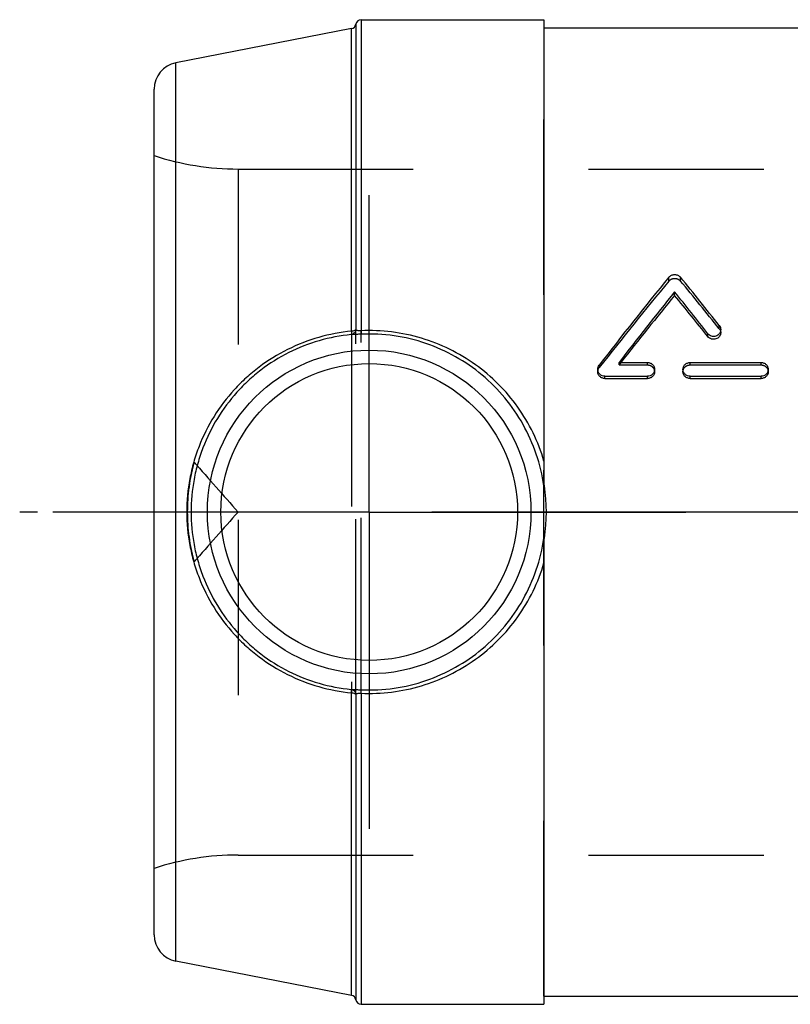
# Model space of a CAD drawing. Header units: millimetres. Extents: x 441 to 559, y 432 to 568.
# Tile 1 of 4: x 441 to 470, y 437 to 474. Entities that reach past the tile are written whole.
import ezdxf

# ---------------------------------------------------------------- set-up
doc = ezdxf.new("R2010")
doc.units = ezdxf.units.MM
doc.header["$LTSCALE"] = 65.185185
doc.linetypes.add('CENTER', pattern=[0.6, 0.375, -0.075, 0.075, -0.075])
doc.linetypes.add('HIDDEN', pattern=[0.2, 0.1, -0.1])
for name, color, linetype in [('ACHSEN_S', 7, 'CONTINUOUS'), ('KOERPER', 7, 'CONTINUOUS'), ('KONST.EL_MIT_GEO', 7, 'CONTINUOUS')]:
    doc.layers.add(name, color=color, linetype=linetype)

msp = doc.modelspace()

# ---------------------------------------------------------------- linework, layer by layer
at = {"layer": 'ACHSEN_S', "color": 2, "linetype": 'CENTER'}
msp.add_line((559, 455.649), (441, 455.649), dxfattribs=at)
at = {"layer": 'KOERPER', "color": 7, "linetype": 'Continuous'}
for p, q in [((453.7, 473.949), (460.5, 473.949)), ((460.5, 473.649), (483.555, 473.649)), ((460.5, 437.649), (539.5, 437.649)), ((453.7, 437.349), (460.5, 437.349))]:
    msp.add_line(p, q, dxfattribs=at)
at = {"layer": 'KOERPER', "color": 8, "linetype": 'HIDDEN'}
for p, q in [((460.5, 437.649), (460.5, 473.649)), ((449.122, 468.399), (449.122, 442.899)), ((449.122, 468.399), (490.91, 468.399)), ((449.122, 442.899), (550.878, 442.899))]:
    msp.add_line(p, q, dxfattribs=at)
at = {"layer": 'KOERPER', "color": 2, "linetype": 'CENTER'}
for q in [(454, 467.421), (442.228, 455.649), (454, 443.877), (465.772, 455.649)]:
    msp.add_line((454, 455.649), q, dxfattribs=at)
at = {"layer": 'KOERPER', "color": 8, "linetype": 'HIDDEN'}
for centre, radius, start, end in [((454, 455.649), 6.772, 164.0847, 195.9153), ((454.165, 455.65), 6.93, 164.4614, 180.0036), ((454.165, 455.649), 6.93, 179.9964, 195.5386)]:
    msp.add_arc(centre, radius, start, end, dxfattribs=at)
at = {"layer": 'KOERPER', "color": 7, "linetype": 'Continuous'}
for centre, radius, start, end in [((453.919, 455.65), 6.67, 8.3907, 9.3377), ((453.915, 455.649), 6.673, 351.6096, 8.3904), ((453.919, 455.649), 6.67, 350.6623, 351.6093)]:
    msp.add_arc(centre, radius, start, end, dxfattribs=at)
at = {"layer": 'KOERPER', "color": 8, "linetype": 'HIDDEN'}
for points in [[(447.488, 457.506), (448.029, 456.884), (448.576, 456.266), (449.122, 455.649)], [(449.122, 455.649), (448.576, 455.032), (448.029, 454.414), (447.488, 453.792)]]:
    msp.add_open_spline(points, degree=3, dxfattribs=at)
at = {"layer": 'KONST.EL_MIT_GEO', "color": 7, "linetype": 'Continuous'}
for p, q in [((453.344, 473.619), (446.809, 472.349)), ((453.344, 462.369), (453.344, 473.619)), ((453.503, 473.782), (453.503, 462.43)), ((453.7, 473.949), (453.7, 462.385)), ((460.5, 473.949), (460.5, 456.62)), ((446.809, 438.95), (446.809, 472.349)), ((446, 439.931), (446, 471.367)), ((465.36, 463.696), (465.36, 463.83)), ((466.598, 462.168), (466.598, 462.276)), ((467.074, 462.315), (467.074, 462.427)), ((463.291, 461.207), (464.349, 461.207)), ((465.934, 461.207), (468.575, 461.207)), ((462.5, 460.951), (462.5, 460.864)), ((464.613, 460.864), (464.613, 460.951)), ((465.67, 460.951), (465.67, 460.864)), ((468.84, 460.864), (468.84, 460.951)), ((462.764, 460.693), (464.349, 460.693)), ((462.764, 460.611), (462.764, 460.693)), ((462.764, 460.611), (464.349, 460.611)), ((464.349, 460.611), (464.349, 460.693)), ((465.934, 460.693), (468.575, 460.693)), ((465.934, 460.611), (465.934, 460.693)), ((465.934, 460.611), (468.575, 460.611)), ((468.575, 460.611), (468.575, 460.693)), ((460.5, 454.678), (460.5, 437.349)), ((453.344, 437.679), (453.344, 448.929)), ((453.503, 448.868), (453.503, 437.516)), ((453.7, 448.913), (453.7, 437.349)), ((453.344, 437.679), (446.809, 438.95))]:
    msp.add_line(p, q, dxfattribs=at)
at = {"layer": 'KONST.EL_MIT_GEO', "color": 8, "linetype": 'HIDDEN'}
for p, q in [((465.145, 464.235), (465.145, 464.378)), ((465.575, 464.235), (465.575, 464.378)), ((453.344, 462.369), (453.344, 448.929)), ((453.503, 448.868), (453.503, 462.43)), ((453.7, 448.913), (453.7, 462.385)), ((467.021, 462.463), (467.021, 462.576)), ((463.363, 461.208), (463.291, 461.116)), ((463.291, 461.116), (463.291, 461.207)), ((464.349, 461.116), (464.349, 461.207)), ((465.934, 461.116), (465.934, 461.207)), ((468.575, 461.116), (468.575, 461.207)), ((462.553, 461.015), (462.553, 461.105)), ((463.291, 461.116), (464.349, 461.116)), ((465.934, 461.116), (468.575, 461.116))]:
    msp.add_line(p, q, dxfattribs=at)
at = {"layer": 'KONST.EL_MIT_GEO', "color": 7, "linetype": 'Continuous'}
for radius in [6.017, 5.517]:
    msp.add_circle((454, 455.649), radius, dxfattribs=at)
for centre, radius, start, end in [((453.305, 473.815), 0.2, 281, 350.5128), ((453.7, 473.749), 0.2, 90, 170.5128), ((447, 471.367), 1, 101, 180), ((576.724, 373.331), 144.012, 140.78583, 142.4472), ((357.874, 376.464), 139.027, 38.27196, 39.22382), ((579.334, 371.799), 146.492, 141.07965, 142.38637), ((354.083, 373.959), 143.037, 38.1298, 38.92559), ((576.826, 372.188), 144.216, 140.61539, 141.88325), ((356.304, 374.15), 141.109, 38.59073, 39.38932), ((447, 439.931), 1, 180, 259), ((453.305, 437.483), 0.2, 9.4872, 79), ((453.7, 437.549), 0.2, 189.4872, 270)]:
    msp.add_arc(centre, radius, start, end, dxfattribs=at)
at = {"layer": 'KONST.EL_MIT_GEO', "color": 8, "linetype": 'HIDDEN'}
for centre, radius, start, end in [((449.122, 478.399), 10, 251.8051, 270), ((574.482, 373.53), 142.063, 140.32108, 141.98833), ((360.011, 376.629), 137.181, 38.73345, 39.68853), ((449.122, 432.899), 10, 90, 108.1949)]:
    msp.add_arc(centre, radius, start, end, dxfattribs=at)
at = {"layer": 'KONST.EL_MIT_GEO', "color": 7, "linetype": 'Continuous'}
for points, knots in [([(465.145, 464.378), (465.171, 464.409), (465.238, 464.459), (465.36, 464.485), (465.483, 464.459), (465.55, 464.409), (465.575, 464.378)], [0, 0, 0, 0, 0.247103, 0.499953, 0.752801, 1, 1, 1, 1]), ([(453.344, 462.369), (452.933, 462.33), (452.114, 462.175), (450.949, 461.723), (450.059, 461.174), (449.417, 460.642), (448.828, 460.055), (448.197, 459.223), (447.73, 458.29), (447.464, 457.501), (447.272, 456.691), (447.214, 456.065), (447.214, 455.649)], [0, 0, 0, 0, 0.124172, 0.249214, 0.37446, 0.437098, 0.499681, 0.624604, 0.74954, 0.81213, 0.874766, 1, 1, 1, 1]), ([(453.503, 462.43), (453.501, 462.407), (453.49, 462.361), (453.451, 462.301), (453.394, 462.259), (453.349, 462.246), (453.326, 462.244)], [0, 0, 0, 0, 0.251135, 0.501718, 0.751327, 1, 1, 1, 1]), ([(453.344, 462.369), (453.344, 462.353), (453.344, 462.323), (453.341, 462.284), (453.337, 462.259), (453.33, 462.245), (453.326, 462.244)], [0, 0, 0, 0, 0.380651, 0.685511, 0.893305, 1, 1, 1, 1]), ([(453.709, 462.259), (453.662, 462.257), (453.577, 462.253), (453.475, 462.248), (453.408, 462.244), (453.371, 462.243), (453.345, 462.243), (453.331, 462.243), (453.326, 462.244)], [0, 0, 0, 0, 0.362965, 0.672551, 0.79431, 0.890139, 0.958786, 1, 1, 1, 1]), ([(453.503, 462.43), (453.499, 462.421), (453.482, 462.405), (453.429, 462.38), (453.379, 462.372), (453.344, 462.369)], [0, 0, 0, 0, 0.16283, 0.388841, 1, 1, 1, 1]), ([(453.7, 462.385), (453.675, 462.383), (453.629, 462.382), (453.575, 462.387), (453.541, 462.398), (453.519, 462.408), (453.506, 462.421), (453.503, 462.43)], [0, 0, 0, 0, 0.358759, 0.653501, 0.767334, 0.860242, 1, 1, 1, 1]), ([(460.5, 457.537), (460.394, 457.898), (460.123, 458.6), (459.548, 459.568), (458.823, 460.425), (457.967, 461.151), (457.001, 461.728), (455.948, 462.139), (454.837, 462.372), (454.078, 462.402), (453.7, 462.385)], [0, 0, 0, 0, 0.12531, 0.249935, 0.374096, 0.498203, 0.622699, 0.747881, 0.873755, 1, 1, 1, 1]), ([(453.7, 462.385), (453.701, 462.369), (453.702, 462.345), (453.704, 462.315), (453.705, 462.297), (453.706, 462.282), (453.707, 462.271), (453.708, 462.264), (453.708, 462.26), (453.709, 462.259)], [0, 0, 0, 0, 0.39622, 0.565567, 0.710886, 0.829121, 0.917811, 0.975125, 1, 1, 1, 1]), ([(460.5, 456.62), (460.441, 457.021), (460.25, 457.811), (459.754, 458.919), (459.07, 459.915), (458.219, 460.769), (457.225, 461.456), (456.117, 461.952), (454.931, 462.237), (454.115, 462.277), (453.709, 462.259)], [0, 0, 0, 0, 0.125787, 0.250793, 0.37506, 0.498989, 0.623154, 0.748039, 0.873772, 1, 1, 1, 1]), ([(467.074, 462.427), (467.074, 462.4), (467.065, 462.348), (467.027, 462.277), (466.968, 462.22), (466.893, 462.184), (466.811, 462.171), (466.729, 462.183), (466.655, 462.218), (466.614, 462.255), (466.598, 462.276)], [0, 0, 0, 0, 0.121584, 0.244328, 0.36881, 0.494958, 0.622115, 0.749301, 0.875523, 1, 1, 1, 1]), ([(467.074, 462.315), (467.074, 462.29), (467.065, 462.238), (467.026, 462.168), (466.967, 462.112), (466.893, 462.077), (466.811, 462.064), (466.729, 462.076), (466.655, 462.11), (466.614, 462.147), (466.598, 462.168)], [0, 0, 0, 0, 0.120401, 0.242348, 0.366639, 0.493182, 0.621093, 0.749041, 0.875683, 1, 1, 1, 1]), ([(467.021, 462.576), (467.038, 462.555), (467.064, 462.507), (467.074, 462.453), (467.074, 462.427)], [0, 0, 0, 0, 0.502055, 1, 1, 1, 1]), ([(453.326, 462.244), (452.925, 462.205), (452.126, 462.053), (450.989, 461.606), (450.124, 461.063), (449.502, 460.54), (448.931, 459.962), (448.321, 459.145), (447.872, 458.23), (447.616, 457.459), (447.432, 456.667), (447.376, 456.055), (447.376, 455.649)], [0, 0, 0, 0, 0.124134, 0.249192, 0.374453, 0.43709, 0.499667, 0.624576, 0.749506, 0.812099, 0.874741, 1, 1, 1, 1]), ([(464.349, 461.207), (464.383, 461.207), (464.452, 461.194), (464.54, 461.137), (464.599, 461.052), (464.613, 460.984), (464.613, 460.951)], [0, 0, 0, 0, 0.253249, 0.504563, 0.753116, 1, 1, 1, 1]), ([(465.67, 460.951), (465.67, 460.984), (465.684, 461.052), (465.743, 461.137), (465.831, 461.194), (465.9, 461.207), (465.934, 461.207)], [0, 0, 0, 0, 0.246944, 0.495549, 0.746835, 1, 1, 1, 1]), ([(468.575, 461.207), (468.61, 461.207), (468.679, 461.194), (468.767, 461.137), (468.826, 461.052), (468.84, 460.984), (468.84, 460.951)], [0, 0, 0, 0, 0.253249, 0.504563, 0.753116, 1, 1, 1, 1]), ([(462.5, 460.951), (462.5, 460.978), (462.509, 461.033), (462.536, 461.083), (462.553, 461.105)], [0, 0, 0, 0, 0.497106, 1, 1, 1, 1]), ([(462.764, 460.693), (462.73, 460.693), (462.661, 460.707), (462.573, 460.764), (462.514, 460.849), (462.5, 460.917), (462.5, 460.951)], [0, 0, 0, 0, 0.253511, 0.504258, 0.752534, 1, 1, 1, 1]), ([(462.764, 460.611), (462.73, 460.611), (462.661, 460.624), (462.573, 460.68), (462.514, 460.764), (462.5, 460.831), (462.5, 460.864)], [0, 0, 0, 0, 0.25541, 0.506954, 0.754456, 1, 1, 1, 1]), ([(464.613, 460.951), (464.613, 460.917), (464.599, 460.849), (464.54, 460.764), (464.453, 460.707), (464.383, 460.693), (464.349, 460.693)], [0, 0, 0, 0, 0.24687, 0.495783, 0.74715, 1, 1, 1, 1]), ([(464.613, 460.864), (464.613, 460.831), (464.599, 460.764), (464.54, 460.68), (464.452, 460.624), (464.383, 460.611), (464.349, 460.611)], [0, 0, 0, 0, 0.244952, 0.493087, 0.745255, 1, 1, 1, 1]), ([(465.934, 460.693), (465.9, 460.693), (465.83, 460.707), (465.743, 460.764), (465.684, 460.849), (465.67, 460.917), (465.67, 460.951)], [0, 0, 0, 0, 0.252933, 0.504328, 0.75319, 1, 1, 1, 1]), ([(465.934, 460.611), (465.9, 460.611), (465.831, 460.624), (465.743, 460.68), (465.684, 460.764), (465.67, 460.831), (465.67, 460.864)], [0, 0, 0, 0, 0.254829, 0.507024, 0.755107, 1, 1, 1, 1]), ([(468.84, 460.951), (468.84, 460.917), (468.826, 460.849), (468.767, 460.764), (468.679, 460.707), (468.61, 460.693), (468.575, 460.693)], [0, 0, 0, 0, 0.24687, 0.495783, 0.74715, 1, 1, 1, 1]), ([(468.84, 460.864), (468.84, 460.831), (468.826, 460.764), (468.766, 460.68), (468.679, 460.624), (468.61, 460.611), (468.575, 460.611)], [0, 0, 0, 0, 0.244952, 0.493087, 0.745255, 1, 1, 1, 1]), ([(447.214, 455.649), (447.214, 455.233), (447.272, 454.607), (447.464, 453.797), (447.73, 453.008), (448.197, 452.075), (448.828, 451.243), (449.417, 450.656), (450.059, 450.125), (450.949, 449.575), (452.114, 449.123), (452.933, 448.969), (453.344, 448.929)], [0, 0, 0, 0, 0.125234, 0.18787, 0.25046, 0.375396, 0.500319, 0.562902, 0.62554, 0.750786, 0.875828, 1, 1, 1, 1]), ([(447.376, 455.649), (447.376, 455.243), (447.432, 454.631), (447.616, 453.839), (447.872, 453.068), (448.321, 452.154), (448.931, 451.336), (449.502, 450.758), (450.124, 450.235), (450.989, 449.692), (452.126, 449.245), (452.925, 449.093), (453.326, 449.055)], [0, 0, 0, 0, 0.125259, 0.187901, 0.250494, 0.375424, 0.500333, 0.56291, 0.625547, 0.750808, 0.875866, 1, 1, 1, 1]), ([(453.709, 449.039), (454.115, 449.021), (454.931, 449.061), (456.117, 449.346), (457.225, 449.842), (458.219, 450.529), (459.07, 451.383), (459.754, 452.379), (460.25, 453.487), (460.441, 454.277), (460.5, 454.678)], [0, 0, 0, 0, 0.126228, 0.251962, 0.376848, 0.501013, 0.624942, 0.749209, 0.874214, 1, 1, 1, 1]), ([(453.7, 448.913), (454.078, 448.896), (454.837, 448.926), (455.948, 449.159), (457.001, 449.57), (457.967, 450.147), (458.823, 450.873), (459.548, 451.73), (460.123, 452.698), (460.394, 453.4), (460.5, 453.761)], [0, 0, 0, 0, 0.126245, 0.252119, 0.377302, 0.501798, 0.625905, 0.750066, 0.874691, 1, 1, 1, 1]), ([(453.326, 449.055), (453.331, 449.055), (453.345, 449.056), (453.371, 449.055), (453.408, 449.054), (453.475, 449.051), (453.577, 449.045), (453.662, 449.041), (453.709, 449.039)], [0, 0, 0, 0, 0.041214, 0.109861, 0.20569, 0.327449, 0.637035, 1, 1, 1, 1]), ([(453.503, 448.868), (453.501, 448.891), (453.49, 448.938), (453.451, 448.997), (453.394, 449.039), (453.349, 449.052), (453.326, 449.055)], [0, 0, 0, 0, 0.251135, 0.501718, 0.751327, 1, 1, 1, 1]), ([(453.344, 448.929), (453.344, 448.945), (453.344, 448.975), (453.341, 449.014), (453.337, 449.039), (453.33, 449.053), (453.326, 449.055)], [0, 0, 0, 0, 0.380651, 0.685511, 0.893305, 1, 1, 1, 1]), ([(453.344, 448.929), (453.379, 448.927), (453.429, 448.918), (453.482, 448.893), (453.499, 448.877), (453.503, 448.868)], [0, 0, 0, 0, 0.611159, 0.83717, 1, 1, 1, 1]), ([(453.503, 448.868), (453.506, 448.877), (453.519, 448.89), (453.541, 448.9), (453.575, 448.911), (453.629, 448.916), (453.675, 448.915), (453.7, 448.913)], [0, 0, 0, 0, 0.139758, 0.232666, 0.346499, 0.641241, 1, 1, 1, 1]), ([(453.7, 448.913), (453.701, 448.93), (453.702, 448.953), (453.704, 448.983), (453.705, 449.001), (453.706, 449.016), (453.707, 449.027), (453.708, 449.034), (453.708, 449.038), (453.709, 449.039)], [0, 0, 0, 0, 0.39622, 0.565566, 0.710885, 0.829121, 0.917811, 0.975125, 1, 1, 1, 1])]:
    msp.add_open_spline(points, degree=3, knots=knots, dxfattribs=at)
at = {"layer": 'KONST.EL_MIT_GEO', "color": 8, "linetype": 'HIDDEN'}
for points, knots in [([(465.145, 464.235), (465.171, 464.265), (465.238, 464.315), (465.36, 464.34), (465.483, 464.315), (465.55, 464.265), (465.575, 464.235)], [0, 0, 0, 0, 0.246439, 0.499953, 0.753465, 1, 1, 1, 1]), ([(467.021, 462.463), (467.038, 462.442), (467.064, 462.395), (467.074, 462.342), (467.074, 462.315)], [0, 0, 0, 0, 0.502912, 1, 1, 1, 1]), ([(462.5, 460.864), (462.5, 460.891), (462.509, 460.945), (462.536, 460.994), (462.553, 461.015)], [0, 0, 0, 0, 0.496282, 1, 1, 1, 1]), ([(464.349, 461.116), (464.383, 461.116), (464.452, 461.103), (464.54, 461.048), (464.599, 460.964), (464.613, 460.897), (464.613, 460.864)], [0, 0, 0, 0, 0.255142, 0.507262, 0.75504, 1, 1, 1, 1]), ([(465.67, 460.864), (465.67, 460.897), (465.684, 460.964), (465.743, 461.048), (465.831, 461.103), (465.9, 461.116), (465.934, 461.116)], [0, 0, 0, 0, 0.24502, 0.49285, 0.744942, 1, 1, 1, 1]), ([(468.575, 461.116), (468.61, 461.116), (468.679, 461.103), (468.766, 461.048), (468.826, 460.964), (468.84, 460.897), (468.84, 460.864)], [0, 0, 0, 0, 0.255142, 0.507262, 0.75504, 1, 1, 1, 1])]:
    msp.add_open_spline(points, degree=3, knots=knots, dxfattribs=at)

doc.saveas('drawing.dxf')
